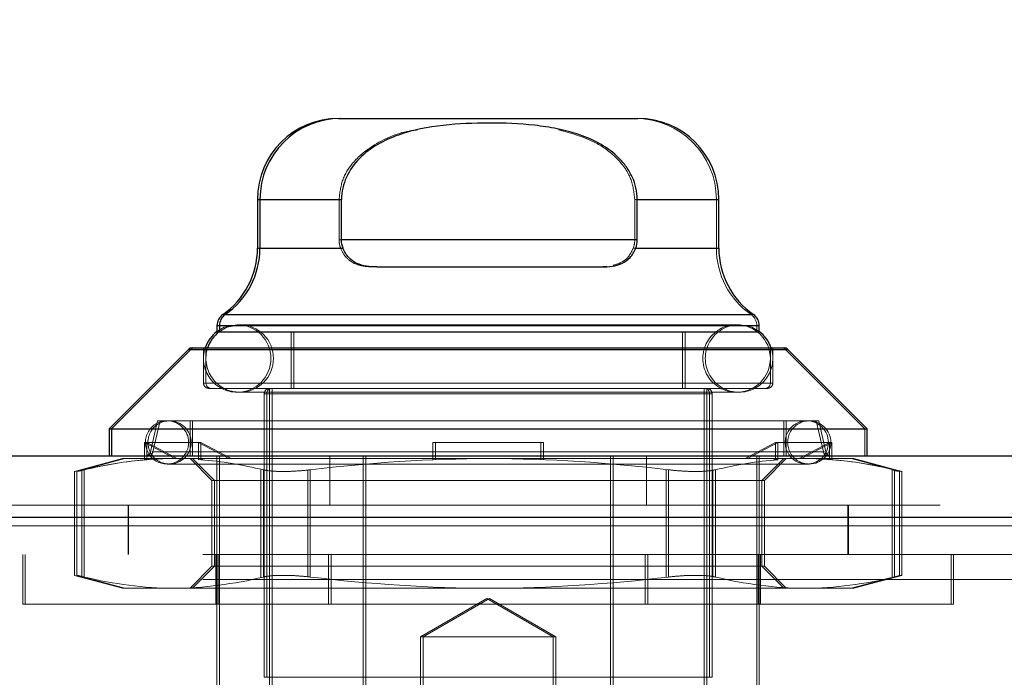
# Model space of a CAD drawing. Header units: inches. Extents: x 0.2 to 10.8, y 0.2 to 8.2.
# Tile 21 of 145: x 4.2238 to 4.3036, y 2.2997 to 2.3529. Entities that reach past the tile are written whole.
import ezdxf

# ---------------------------------------------------------------- set-up
doc = ezdxf.new("R2010")
doc.units = ezdxf.units.IN
doc.header["$MEASUREMENT"] = 0
doc.linetypes.add('HIDDEN', pattern=[0.07500000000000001, 0.05, -0.025])
doc.layers.add('DIMENSIONS', color=140, linetype='Continuous')
doc.styles.add('SLDTEXTSTYLE0', font='TXT', dxfattribs={"width": 0.7})
doc.dimstyles.new('SLDDIMSTYLE0', dxfattribs={"dimtxt": 0.0849609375, "dimasz": 0.13, "dimexe": 0, "dimexo": 0.0625, "dimgap": 0.021240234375, "dimtad": 0, "dimtih": 1, "dimtoh": 1, "dimlfac": 18, "dimrnd": 1e-09, "dimzin": 12, "dimdsep": 46, "dimtxsty": 'SLDTEXTSTYLE0', "dimsah": 1, "dimcen": 0.09, "dimadec": 0, "dimazin": 3, "dimtfac": 1, "dimtofl": 0, "dimtmove": 0, "dimatfit": 3, "dimfxl": 0, "dimfrac": 2, "dimtolj": 1, "dimtzin": 12, "dimarcsym": 0})

# ---------------------------------------------------------------- blocks, each defined once
blk = doc.blocks.new('_D_25')
at = {"layer": 'DIMENSIONS'}
for p, q in [((3.227980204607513, 2.313765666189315), (3.227980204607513, 2.671090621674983)), ((4.757869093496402, 2.313765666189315), (4.757869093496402, 2.671090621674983)), ((3.227980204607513, 2.546090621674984), (3.72184727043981, 2.546090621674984)), ((3.836973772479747, 2.546090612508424), (3.808443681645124, 2.546090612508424)), ((3.808443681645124, 2.546090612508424), (3.808443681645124, 2.4110597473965)), ((4.160121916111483, 2.546090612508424), (4.188652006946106, 2.546090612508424)), ((4.188652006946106, 2.546090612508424), (4.188652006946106, 2.4110597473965)), ((4.757869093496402, 2.546090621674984), (4.275248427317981, 2.546090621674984)), ((3.808443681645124, 2.4110597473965), (3.836973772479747, 2.4110597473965)), ((4.188652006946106, 2.4110597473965), (4.160121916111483, 2.4110597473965))]:
    blk.add_line(p, q, dxfattribs=at)
for points in [[(3.227980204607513, 2.546090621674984), (3.357980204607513, 2.526090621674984), (3.357980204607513, 2.566090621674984)], [(4.757869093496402, 2.546090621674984), (4.627869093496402, 2.566090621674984), (4.627869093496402, 2.526090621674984)]]:
    blk.add_solid(points, dxfattribs=at)
at = {"layer": 'DIMENSIONS', "char_height": 0.08333333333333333, "attachment_point": 1, "style": 'SLDTEXTSTYLE0'}
for s, insert in [('27.54', (3.836973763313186, 2.672532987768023)), ('699.5', (3.836973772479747, 2.518482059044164))]:
    blk.add_mtext(s, dxfattribs=dict(at, insert=insert))

msp = doc.modelspace()

# ---------------------------------------------------------------- linework, layer by layer
at = {"color": 7, "linetype": 'Continuous', "lineweight": 25}
for p, q in [((4.249605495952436, 2.344946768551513), (4.249805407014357, 2.344946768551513)), ((4.249805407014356, 2.344946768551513), (4.273864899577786, 2.344946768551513)), ((4.243043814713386, 2.338385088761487), (4.243043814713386, 2.334443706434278)), ((4.243043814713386, 2.338385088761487), (4.24324372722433, 2.338385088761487)), ((4.24324372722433, 2.338385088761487), (4.24324372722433, 2.334443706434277)), ((4.24324372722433, 2.338385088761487), (4.249855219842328, 2.338385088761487)), ((4.249855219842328, 2.335104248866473), (4.249855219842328, 2.338385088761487)), ((4.273815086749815, 2.335104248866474), (4.273815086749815, 2.338385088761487)), ((4.273815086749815, 2.338385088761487), (4.280426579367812, 2.338385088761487)), ((4.280426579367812, 2.334443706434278), (4.280426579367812, 2.338385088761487)), ((4.273815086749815, 2.335104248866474), (4.249855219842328, 2.335104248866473)), ((4.243043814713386, 2.334443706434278), (4.24324372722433, 2.334443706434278)), ((4.24324372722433, 2.334443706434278), (4.249977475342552, 2.334443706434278)), ((4.273692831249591, 2.334443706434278), (4.280426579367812, 2.334443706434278)), ((4.25270983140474, 2.332917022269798), (4.270960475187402, 2.332917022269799)), ((4.240231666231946, 2.329058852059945), (4.24043157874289, 2.329058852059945)), ((4.24043157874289, 2.329058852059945), (4.283238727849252, 2.329058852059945)), ((4.239762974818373, 2.32816137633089), (4.239762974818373, 2.327687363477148)), ((4.239762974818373, 2.32816137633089), (4.239962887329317, 2.32816137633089)), ((4.239962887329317, 2.32816137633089), (4.239962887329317, 2.327687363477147)), ((4.239962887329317, 2.32816137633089), (4.283707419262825, 2.32816137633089)), ((4.283707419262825, 2.327687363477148), (4.283707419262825, 2.32816137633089)), ((4.239762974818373, 2.327667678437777), (4.239936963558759, 2.327667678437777)), ((4.239962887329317, 2.327667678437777), (4.283707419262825, 2.327667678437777)), ((4.237447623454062, 2.326227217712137), (4.231014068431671, 2.319793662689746)), ((4.237647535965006, 2.326227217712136), (4.231213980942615, 2.319793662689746)), ((4.237447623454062, 2.326227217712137), (4.237647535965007, 2.326227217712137)), ((4.237647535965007, 2.326227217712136), (4.286022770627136, 2.326227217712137)), ((4.237756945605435, 2.326355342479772), (4.237956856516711, 2.326355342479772)), ((4.237956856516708, 2.326355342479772), (4.285713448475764, 2.326355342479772)), ((4.292456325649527, 2.319793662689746), (4.286022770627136, 2.326227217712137)), ((4.231014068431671, 2.319793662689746), (4.231014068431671, 2.317606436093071)), ((4.231014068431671, 2.319793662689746), (4.231213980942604, 2.319793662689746)), ((4.231213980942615, 2.319793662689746), (4.231213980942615, 2.31760643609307)), ((4.231213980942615, 2.319793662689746), (4.292456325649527, 2.319793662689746)), ((4.292456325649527, 2.317606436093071), (4.292456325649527, 2.319793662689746)), ((3.198367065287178, 2.317606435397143), (4.787455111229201, 2.317606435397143)), ((3.196403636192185, 2.312648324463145), (4.789418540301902, 2.312648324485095))]:
    msp.add_line(p, q, dxfattribs=at)
at = {"color": 7, "linetype": 'HIDDEN', "lineweight": 18}
for p, q in [((4.249655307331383, 2.338385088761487), (4.243043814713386, 2.338385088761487)), ((4.24324372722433, 2.338385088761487), (4.249655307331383, 2.338385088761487)), ((4.249855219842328, 2.338385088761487), (4.24324372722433, 2.338385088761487)), ((4.249655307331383, 2.335104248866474), (4.249655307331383, 2.338385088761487)), ((4.273615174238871, 2.338385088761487), (4.280226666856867, 2.338385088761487)), ((4.273615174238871, 2.335104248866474), (4.273615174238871, 2.338385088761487)), ((4.280426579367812, 2.338385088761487), (4.273815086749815, 2.338385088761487)), ((4.280226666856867, 2.334443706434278), (4.280226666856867, 2.338385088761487)), ((4.249655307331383, 2.335104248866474), (4.273615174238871, 2.335104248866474)), ((4.249655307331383, 2.335104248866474), (4.273615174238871, 2.335104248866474)), ((4.273815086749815, 2.335104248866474), (4.249855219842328, 2.335104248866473)), ((4.249777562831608, 2.334443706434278), (4.243043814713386, 2.334443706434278)), ((4.24324372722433, 2.334443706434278), (4.249777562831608, 2.334443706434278)), ((4.249977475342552, 2.334443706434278), (4.24324372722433, 2.334443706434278)), ((4.273492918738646, 2.334443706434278), (4.280226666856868, 2.334443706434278)), ((4.280426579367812, 2.334443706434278), (4.273692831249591, 2.334443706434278)), ((4.252509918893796, 2.332917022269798), (4.25270983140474, 2.332917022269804)), ((4.271325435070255, 2.332969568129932), (4.270760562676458, 2.332917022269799)), ((4.283038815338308, 2.329058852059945), (4.240231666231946, 2.329058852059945)), ((4.24043157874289, 2.329058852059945), (4.283038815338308, 2.329058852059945)), ((4.283238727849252, 2.329058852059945), (4.24043157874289, 2.329058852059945)), ((4.283507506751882, 2.32816137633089), (4.239762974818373, 2.32816137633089)), ((4.239962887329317, 2.32816137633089), (4.283507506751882, 2.32816137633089)), ((4.283707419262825, 2.32816137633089), (4.239962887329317, 2.32816137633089)), ((4.241603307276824, 2.328234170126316), (4.24140339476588, 2.328234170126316)), ((4.282066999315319, 2.328234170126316), (4.241603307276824, 2.328234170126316)), ((4.283507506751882, 2.327667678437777), (4.283507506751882, 2.32816137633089)), ((4.239762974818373, 2.327687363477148), (4.239762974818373, 2.327667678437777)), ((4.239962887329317, 2.327687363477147), (4.239962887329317, 2.327667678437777)), ((4.24577784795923, 2.327667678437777), (4.24577784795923, 2.323074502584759)), ((4.245977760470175, 2.327667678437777), (4.245977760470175, 2.323074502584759)), ((4.277492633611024, 2.323074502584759), (4.277492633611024, 2.327667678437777)), ((4.277692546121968, 2.323074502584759), (4.277692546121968, 2.327667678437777)), ((4.283707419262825, 2.327667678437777), (4.283707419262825, 2.327687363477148)), ((4.285822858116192, 2.326227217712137), (4.237447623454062, 2.326227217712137)), ((4.237647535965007, 2.326227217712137), (4.285822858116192, 2.326227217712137)), ((4.286022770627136, 2.326227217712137), (4.237647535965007, 2.326227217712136)), ((4.238669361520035, 2.326355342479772), (4.238669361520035, 2.323511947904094)), ((4.238869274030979, 2.326355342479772), (4.238869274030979, 2.323511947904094)), ((4.284601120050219, 2.323511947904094), (4.284601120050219, 2.326355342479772)), ((4.284801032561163, 2.323511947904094), (4.284801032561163, 2.326355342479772)), ((4.292256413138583, 2.319793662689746), (4.285822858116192, 2.326227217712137)), ((4.284601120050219, 2.323511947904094), (4.238669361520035, 2.323511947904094)), ((4.238869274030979, 2.323511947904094), (4.284801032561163, 2.323511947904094)), ((4.239106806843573, 2.323074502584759), (4.239306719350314, 2.323074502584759)), ((4.239306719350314, 2.323074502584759), (4.284363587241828, 2.323074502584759)), ((4.24140339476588, 2.322766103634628), (4.241603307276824, 2.322766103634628)), ((4.241603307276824, 2.322766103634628), (4.282066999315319, 2.322766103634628)), ((4.2796798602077, 2.322637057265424), (4.243590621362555, 2.322637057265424)), ((4.243590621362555, 2.322637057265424), (4.243590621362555, 2.299671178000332)), ((4.243790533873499, 2.322637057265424), (4.279879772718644, 2.322637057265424)), ((4.243790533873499, 2.322637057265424), (4.243790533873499, 2.299671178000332)), ((4.24402806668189, 2.323074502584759), (4.24402806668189, 2.292672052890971)), ((4.244227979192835, 2.323074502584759), (4.244227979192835, 2.29267205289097)), ((4.279242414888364, 2.292672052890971), (4.279242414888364, 2.323074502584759)), ((4.279442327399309, 2.292672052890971), (4.279442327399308, 2.323074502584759)), ((4.2796798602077, 2.299671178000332), (4.2796798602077, 2.322637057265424)), ((4.279879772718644, 2.299671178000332), (4.279879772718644, 2.322637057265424)), ((4.234951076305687, 2.320449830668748), (4.234372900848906, 2.317945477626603)), ((4.235150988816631, 2.320449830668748), (4.234572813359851, 2.317945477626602)), ((4.234951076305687, 2.320449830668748), (4.235150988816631, 2.320449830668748)), ((4.235150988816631, 2.320449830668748), (4.288519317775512, 2.320449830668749)), ((4.237575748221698, 2.320449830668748), (4.237575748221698, 2.317606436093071)), ((4.237775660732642, 2.320449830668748), (4.237775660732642, 2.31760643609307)), ((4.285694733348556, 2.317606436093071), (4.285694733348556, 2.320449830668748)), ((4.285894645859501, 2.317606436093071), (4.285894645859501, 2.320449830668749)), ((4.288897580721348, 2.317945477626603), (4.288319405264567, 2.320449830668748)), ((4.289097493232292, 2.317945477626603), (4.288519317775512, 2.320449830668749)), ((4.292256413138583, 2.317606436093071), (4.292256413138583, 2.319793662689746)), ((4.236338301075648, 2.317387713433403), (4.233876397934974, 2.318700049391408)), ((4.233876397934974, 2.318700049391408), (4.233876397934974, 2.317301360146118)), ((4.234076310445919, 2.318700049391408), (4.233876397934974, 2.318700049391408)), ((4.234076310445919, 2.317301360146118), (4.234076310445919, 2.318700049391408)), ((4.238450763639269, 2.318700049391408), (4.234076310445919, 2.318700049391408)), ((4.234076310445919, 2.318700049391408), (4.236538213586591, 2.317387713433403)), ((4.240712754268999, 2.317387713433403), (4.238250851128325, 2.318700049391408)), ((4.238250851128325, 2.318700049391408), (4.238250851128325, 2.317301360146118)), ((4.238450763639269, 2.317301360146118), (4.238450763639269, 2.318700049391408)), ((4.238450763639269, 2.318700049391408), (4.240912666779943, 2.317387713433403)), ((4.257260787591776, 2.317301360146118), (4.257260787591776, 2.318700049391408)), ((4.257460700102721, 2.318700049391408), (4.257260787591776, 2.318700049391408)), ((4.257460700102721, 2.318700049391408), (4.266209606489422, 2.318700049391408)), ((4.257460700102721, 2.318700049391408), (4.257460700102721, 2.317387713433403)), ((4.266009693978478, 2.317301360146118), (4.266009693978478, 2.318700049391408)), ((4.266209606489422, 2.318700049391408), (4.266209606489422, 2.317387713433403)), ((4.285019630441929, 2.318700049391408), (4.282557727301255, 2.317387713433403)), ((4.2827576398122, 2.317387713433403), (4.285219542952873, 2.318700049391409)), ((4.285019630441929, 2.318700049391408), (4.285219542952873, 2.318700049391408)), ((4.28501963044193, 2.317301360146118), (4.285019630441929, 2.318700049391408)), ((4.285219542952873, 2.318700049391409), (4.289593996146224, 2.318700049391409)), ((4.285219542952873, 2.318700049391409), (4.285219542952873, 2.317301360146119)), ((4.28939408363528, 2.318700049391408), (4.286932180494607, 2.317387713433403)), ((4.287132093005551, 2.317387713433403), (4.289593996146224, 2.318700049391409)), ((4.28939408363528, 2.317301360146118), (4.28939408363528, 2.318700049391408)), ((4.289593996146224, 2.318700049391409), (4.289593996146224, 2.317301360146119)), ((4.288897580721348, 2.317945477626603), (4.234471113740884, 2.317945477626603)), ((4.234572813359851, 2.317945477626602), (4.288999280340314, 2.317945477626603)), ((4.232107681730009, 2.317387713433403), (4.228216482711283, 2.316345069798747)), ((4.232307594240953, 2.317387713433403), (4.228416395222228, 2.316345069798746)), ((4.232107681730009, 2.317387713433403), (4.232307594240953, 2.317387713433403)), ((4.232307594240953, 2.317387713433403), (4.234358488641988, 2.317387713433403)), ((4.233876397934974, 2.317301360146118), (4.234158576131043, 2.317387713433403)), ((4.234076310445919, 2.317301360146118), (4.234358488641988, 2.317387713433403)), ((4.234358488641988, 2.317387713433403), (4.236538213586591, 2.317387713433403)), ((4.238732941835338, 2.317387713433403), (4.236538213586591, 2.317387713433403)), ((4.237575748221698, 2.317387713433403), (4.239351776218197, 2.315611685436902)), ((4.237775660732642, 2.317387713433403), (4.239551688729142, 2.315611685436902)), ((4.238250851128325, 2.317301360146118), (4.238533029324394, 2.317387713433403)), ((4.238450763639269, 2.317301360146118), (4.238732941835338, 2.317387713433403)), ((4.238732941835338, 2.317387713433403), (4.261835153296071, 2.317387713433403)), ((4.239762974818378, 2.313606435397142), (4.239762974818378, 2.317606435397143)), ((4.239962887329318, 2.291906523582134), (4.239962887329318, 2.31760643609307)), ((4.248902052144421, 2.313606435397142), (4.248902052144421, 2.317606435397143)), ((4.251612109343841, 2.291906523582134), (4.251612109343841, 2.317606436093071)), ((4.251812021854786, 2.291906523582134), (4.251812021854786, 2.31760643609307)), ((4.257460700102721, 2.317301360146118), (4.257460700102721, 2.317387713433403)), ((4.261835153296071, 2.317387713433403), (4.284937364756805, 2.317387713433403)), ((4.266209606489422, 2.317301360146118), (4.266209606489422, 2.317387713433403)), ((4.271658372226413, 2.291906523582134), (4.271658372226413, 2.317606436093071)), ((4.271858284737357, 2.291906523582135), (4.271858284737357, 2.317606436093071)), ((4.274568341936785, 2.313606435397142), (4.274568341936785, 2.317606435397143)), ((4.283507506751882, 2.291906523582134), (4.283507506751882, 2.317606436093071)), ((4.283707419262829, 2.313606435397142), (4.283707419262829, 2.317606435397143)), ((4.283918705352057, 2.315611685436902), (4.285694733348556, 2.317387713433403)), ((4.284118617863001, 2.315611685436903), (4.285894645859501, 2.317387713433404)), ((4.28501963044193, 2.317301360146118), (4.28473745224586, 2.317387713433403)), ((4.285219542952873, 2.317301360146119), (4.284937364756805, 2.317387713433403)), ((4.287132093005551, 2.317387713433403), (4.284937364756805, 2.317387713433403)), ((4.289311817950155, 2.317387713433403), (4.287132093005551, 2.317387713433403)), ((4.28939408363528, 2.317301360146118), (4.289111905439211, 2.317387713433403)), ((4.289593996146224, 2.317301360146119), (4.289311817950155, 2.317387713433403)), ((4.289311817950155, 2.317387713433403), (4.291362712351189, 2.317387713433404)), ((4.295053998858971, 2.316345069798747), (4.291162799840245, 2.317387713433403)), ((4.295253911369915, 2.316345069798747), (4.291362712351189, 2.317387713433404)), ((4.228216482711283, 2.316358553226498), (4.228216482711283, 2.307918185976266)), ((4.228416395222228, 2.316358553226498), (4.228416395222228, 2.307918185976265)), ((4.228802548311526, 2.316482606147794), (4.228802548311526, 2.30779413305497)), ((4.228802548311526, 2.316482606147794), (4.228802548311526, 2.30779413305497)), ((4.22900246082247, 2.316482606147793), (4.22900246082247, 2.30779413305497)), ((4.22900246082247, 2.316482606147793), (4.22900246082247, 2.30779413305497)), ((4.235716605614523, 2.316950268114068), (4.235916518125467, 2.316950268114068)), ((4.235916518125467, 2.316950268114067), (4.287753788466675, 2.316950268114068)), ((4.243324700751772, 2.316482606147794), (4.243324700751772, 2.30779413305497)), ((4.243324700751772, 2.316482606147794), (4.243324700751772, 2.30779413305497)), ((4.243524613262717, 2.316482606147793), (4.243524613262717, 2.30779413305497)), ((4.243524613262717, 2.316482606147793), (4.243524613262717, 2.30779413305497)), ((4.247113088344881, 2.316482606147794), (4.247113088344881, 2.30779413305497)), ((4.24711308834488, 2.316482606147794), (4.24711308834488, 2.30779413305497)), ((4.247313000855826, 2.316482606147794), (4.247313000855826, 2.30779413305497)), ((4.247313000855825, 2.316482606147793), (4.247313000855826, 2.30779413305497)), ((4.276157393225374, 2.316482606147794), (4.276157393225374, 2.30779413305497)), ((4.276157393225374, 2.316482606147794), (4.276157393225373, 2.30779413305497)), ((4.276357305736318, 2.316482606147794), (4.276357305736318, 2.30779413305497)), ((4.276357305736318, 2.316482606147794), (4.276357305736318, 2.30779413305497)), ((4.279945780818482, 2.316482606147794), (4.279945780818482, 2.30779413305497)), ((4.279945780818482, 2.316482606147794), (4.279945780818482, 2.30779413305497)), ((4.280145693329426, 2.316482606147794), (4.280145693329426, 2.30779413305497)), ((4.280145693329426, 2.316482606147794), (4.280145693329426, 2.30779413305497)), ((4.294467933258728, 2.316482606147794), (4.294467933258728, 2.30779413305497)), ((4.294467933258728, 2.316482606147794), (4.294467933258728, 2.30779413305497)), ((4.294667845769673, 2.316482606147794), (4.294667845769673, 2.30779413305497)), ((4.294667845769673, 2.316482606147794), (4.294667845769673, 2.30779413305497)), ((4.295053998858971, 2.307918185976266), (4.295053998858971, 2.316358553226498)), ((4.295253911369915, 2.307918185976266), (4.295253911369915, 2.316358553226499)), ((4.239351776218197, 2.315611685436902), (4.239551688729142, 2.315611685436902)), ((4.239351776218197, 2.315611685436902), (4.239351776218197, 2.308665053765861)), ((4.239551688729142, 2.315611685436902), (4.281133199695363, 2.315611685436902)), ((4.239551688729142, 2.315611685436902), (4.239551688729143, 2.308665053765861)), ((4.281133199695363, 2.315611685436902), (4.284118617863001, 2.315611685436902)), ((4.283918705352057, 2.308665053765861), (4.283918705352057, 2.315611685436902)), ((4.284118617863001, 2.308665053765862), (4.284118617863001, 2.315611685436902)), ((3.198367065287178, 2.313606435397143), (4.787455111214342, 2.313606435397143)), ((4.232559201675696, 2.313606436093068), (4.232559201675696, 2.309606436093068)), ((4.232596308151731, 2.313606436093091), (4.232596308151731, 2.309606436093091)), ((4.239762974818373, 2.291906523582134), (4.239762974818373, 2.313606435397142)), ((4.283707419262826, 2.291906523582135), (4.283707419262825, 2.313606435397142)), ((4.290892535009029, 2.309606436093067), (4.290892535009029, 2.313606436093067)), ((4.290929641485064, 2.309606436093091), (4.290929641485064, 2.313606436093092)), ((4.789418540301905, 2.312648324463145), (3.196403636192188, 2.312648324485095)), ((3.196403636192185, 2.311953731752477), (4.789418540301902, 2.311953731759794)), ((4.789418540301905, 2.311953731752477), (3.196403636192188, 2.311953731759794)), ((4.738624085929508, 2.309606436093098), (3.247235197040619, 2.309606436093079)), ((4.224024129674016, 2.30960643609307), (4.224024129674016, 2.30560643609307)), ((4.224224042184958, 2.309606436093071), (4.224224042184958, 2.305606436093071)), ((4.239663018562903, 2.30560643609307), (4.239663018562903, 2.30960643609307)), ((4.239862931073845, 2.305606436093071), (4.239862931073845, 2.309606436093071)), ((4.248802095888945, 2.305606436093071), (4.248802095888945, 2.30960643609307)), ((4.249002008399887, 2.305606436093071), (4.249002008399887, 2.309606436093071)), ((4.274468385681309, 2.305606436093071), (4.274468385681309, 2.309606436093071)), ((4.274668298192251, 2.305606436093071), (4.274668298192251, 2.309606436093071)), ((4.283607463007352, 2.305606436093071), (4.283607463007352, 2.309606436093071)), ((4.283807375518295, 2.305606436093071), (4.283807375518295, 2.309606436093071)), ((4.299246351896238, 2.305606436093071), (4.299246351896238, 2.309606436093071)), ((4.299446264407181, 2.305606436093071), (4.299446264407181, 2.309606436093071)), ((4.239351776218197, 2.308665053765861), (4.237575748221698, 2.306889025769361)), ((4.239551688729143, 2.308665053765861), (4.237775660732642, 2.30688902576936)), ((4.239351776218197, 2.308665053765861), (4.239551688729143, 2.308665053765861)), ((4.239551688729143, 2.308665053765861), (4.281133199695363, 2.308665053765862)), ((4.281133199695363, 2.308665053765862), (4.284118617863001, 2.308665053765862)), ((4.285694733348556, 2.306889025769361), (4.283918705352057, 2.308665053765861)), ((4.285894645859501, 2.306889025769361), (4.284118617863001, 2.308665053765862)), ((4.738624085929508, 2.307606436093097), (3.247235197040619, 2.307606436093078)), ((4.738624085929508, 2.307606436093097), (3.247235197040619, 2.307606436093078)), ((3.24723519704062, 2.30760643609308), (4.738586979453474, 2.307606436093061)), ((3.24723519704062, 2.30760643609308), (4.738586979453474, 2.307606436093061)), ((4.228216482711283, 2.307931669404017), (4.232107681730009, 2.306889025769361)), ((4.228416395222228, 2.307931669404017), (4.232307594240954, 2.30688902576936)), ((4.291162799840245, 2.306889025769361), (4.295053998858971, 2.307931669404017)), ((4.29136271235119, 2.306889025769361), (4.295253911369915, 2.307931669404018)), ((4.232107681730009, 2.306889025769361), (4.232307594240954, 2.306889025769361)), ((4.232307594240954, 2.30688902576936), (4.236263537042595, 2.30688902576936)), ((4.236263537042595, 2.30688902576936), (4.261835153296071, 2.306889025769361)), ((4.261835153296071, 2.306889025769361), (4.287406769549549, 2.306889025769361)), ((4.287406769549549, 2.306889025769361), (4.29136271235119, 2.306889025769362)), ((4.261635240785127, 2.306054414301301), (4.2562579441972, 2.302949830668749)), ((4.261835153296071, 2.306054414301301), (4.256457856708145, 2.302949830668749)), ((4.267012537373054, 2.302949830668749), (4.261635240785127, 2.306054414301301)), ((4.267212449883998, 2.302949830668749), (4.261835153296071, 2.306054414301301)), ((4.224224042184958, 2.30560643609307), (4.224024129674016, 2.30560643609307)), ((4.299446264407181, 2.305606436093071), (4.224224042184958, 2.305606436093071)), ((4.2562579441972, 2.302949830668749), (4.256457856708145, 2.302949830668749)), ((4.2562579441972, 2.302949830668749), (4.2562579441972, 2.271328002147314)), ((4.256457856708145, 2.302949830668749), (4.267212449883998, 2.302949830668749)), ((4.256457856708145, 2.302949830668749), (4.256457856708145, 2.271328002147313)), ((4.267012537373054, 2.271328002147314), (4.267012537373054, 2.302949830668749)), ((4.267212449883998, 2.271328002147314), (4.267212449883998, 2.302949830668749)), ((4.243590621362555, 2.299671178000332), (4.243790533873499, 2.299671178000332)), ((4.243790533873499, 2.299671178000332), (4.279879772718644, 2.299671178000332))]:
    msp.add_line(p, q, dxfattribs=at)
at = {"color": 7, "linetype": 'HIDDEN', "lineweight": 18, "flags": 128}
for points in [[(4.24140339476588, 2.328234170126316), (4.24035712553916, 2.328026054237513), (4.239762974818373, 2.327687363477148)], [(4.241603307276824, 2.328234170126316), (4.240557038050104, 2.328026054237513), (4.239936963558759, 2.327667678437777)], [(4.283707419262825, 2.327687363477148), (4.283113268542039, 2.328026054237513), (4.282066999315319, 2.328234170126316)]]:
    msp.add_lwpolyline(points, dxfattribs=at)
at = {"color": 7, "linetype": 'Continuous', "lineweight": 25}
for centre, radius, start, end in [((4.249605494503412, 2.338385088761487), 0.006561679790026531, 90, 180), ((4.249805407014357, 2.338385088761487), 0.006561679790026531, 90.00000000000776, 180), ((4.273864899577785, 2.338385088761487), 0.006561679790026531, 0, 89.99999999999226), ((4.23648213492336, 2.334443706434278), 0.006561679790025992, 304.8499045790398, 0), ((4.236682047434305, 2.334443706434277), 0.006561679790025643, 304.8499045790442, 3.877732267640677e-12), ((4.286988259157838, 2.334443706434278), 0.006561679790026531, 180, 235.1500954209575), ((4.24085658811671, 2.32816137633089), 0.00109361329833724, 124.8499045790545, 180.0000000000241), ((4.241056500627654, 2.32816137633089), 0.001093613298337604, 124.8499045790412, 180), ((4.282613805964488, 2.32816137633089), 0.001093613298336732, 0, 55.15009542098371), ((4.24140339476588, 2.325500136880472), 0.002734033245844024, 126.8698976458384, 161.7719472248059), ((4.241603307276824, 2.325500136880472), 0.0027340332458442, 127.5520488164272, 161.7719472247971), ((4.282066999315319, 2.325500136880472), 0.002734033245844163, 18.22805277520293, 53.13010235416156), ((4.237756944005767, 2.325917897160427), 0.0004374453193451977, 90.00000000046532, 134.9999999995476), ((4.237956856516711, 2.325917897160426), 0.0004374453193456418, 90.00000000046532, 134.9999999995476), ((4.285713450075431, 2.325917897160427), 0.0004374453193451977, 45.00000000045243, 89.99999999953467)]:
    msp.add_arc(centre, radius, start, end, dxfattribs=at)
at = {"color": 7, "linetype": 'HIDDEN', "lineweight": 18}
for centre, radius, start, end in [((4.273664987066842, 2.338385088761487), 0.006561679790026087, 0, 90), ((4.286788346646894, 2.334443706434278), 0.006561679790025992, 180, 235.1500954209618), ((4.282413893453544, 2.32816137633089), 0.001093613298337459, 359.9999999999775, 55.15009542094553), ((4.24140339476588, 2.325500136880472), 0.002734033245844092, 270.0000000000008, 90), ((4.241603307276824, 2.325500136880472), 0.002734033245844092, 270.0000000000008, 90), ((4.281867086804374, 2.325500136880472), 0.002734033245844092, 90, 270.0000000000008), ((4.282066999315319, 2.325500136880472), 0.002734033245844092, 90, 270.0000000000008), ((4.281867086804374, 2.325500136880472), 0.002734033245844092, 270.0000000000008, 90), ((4.24140339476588, 2.325500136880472), 0.002734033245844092, 161.7719472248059, 270.0000000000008), ((4.241603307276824, 2.325500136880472), 0.002734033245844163, 161.7719472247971, 270.0000000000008), ((4.282066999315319, 2.325500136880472), 0.002734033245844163, 270.0000000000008, 18.22805277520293), ((4.285513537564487, 2.325917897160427), 0.0004374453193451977, 45.00000000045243, 89.99999999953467), ((4.239106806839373, 2.323511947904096), 0.0004374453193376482, 180.0000000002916, 269.9999999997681), ((4.239306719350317, 2.323511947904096), 0.0004374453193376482, 180.0000000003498, 269.9999999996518), ((4.284163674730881, 2.323511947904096), 0.0004374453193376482, 270.0000000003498, 359.99999999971), ((4.284363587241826, 2.323511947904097), 0.0004374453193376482, 270.0000000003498, 359.9999999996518), ((4.24402806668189, 2.322637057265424), 0.0004374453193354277, 90, 180), ((4.244227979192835, 2.322637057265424), 0.0004374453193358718, 90, 180), ((4.279242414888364, 2.322637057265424), 0.0004374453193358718, 0, 90), ((4.279442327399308, 2.322637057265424), 0.0004374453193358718, 0, 90), ((4.235716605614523, 2.318700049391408), 0.001749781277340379, 90, 270.0000000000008), ((4.235916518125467, 2.318700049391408), 0.001749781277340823, 90, 270.0000000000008), ((4.235716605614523, 2.318700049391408), 0.001749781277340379, 270.0000000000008, 90), ((4.235916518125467, 2.318700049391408), 0.001749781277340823, 270.0000000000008, 90), ((4.287553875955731, 2.318700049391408), 0.001749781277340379, 90, 270.0000000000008), ((4.287753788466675, 2.318700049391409), 0.001749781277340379, 90, 270.0000000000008), ((4.287553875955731, 2.318700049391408), 0.001749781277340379, 270.0000000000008, 90), ((4.287753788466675, 2.318700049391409), 0.001749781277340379, 270.0000000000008, 90), ((4.233946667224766, 2.318043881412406), 0.0004374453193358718, 270.0000000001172, 346.9999999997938), ((4.23414657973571, 2.318043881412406), 0.0004374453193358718, 270.0000000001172, 346.9999999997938), ((4.289323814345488, 2.318043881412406), 0.0004374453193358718, 193.0000000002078, 270.0000000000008), ((4.289523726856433, 2.318043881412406), 0.0004374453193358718, 193.0000000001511, 270.0000000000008)]:
    msp.add_arc(centre, radius, start, end, dxfattribs=at)
at = {"color": 7, "linetype": 'Continuous', "lineweight": 25}
for points, knots in [([(4.273815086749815, 2.338385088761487), (4.273815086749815, 2.338701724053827), (4.273779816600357, 2.339011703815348), (4.273644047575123, 2.339619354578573), (4.273541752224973, 2.339920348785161), (4.27328072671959, 2.340491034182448), (4.273123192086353, 2.340760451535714), (4.272760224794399, 2.341271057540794), (4.2725537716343, 2.341512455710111), (4.271892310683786, 2.342174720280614), (4.271384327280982, 2.342547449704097), (4.270298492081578, 2.343170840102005), (4.269729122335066, 2.343418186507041), (4.268553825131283, 2.343823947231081), (4.267944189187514, 2.3439822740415), (4.266726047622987, 2.34422920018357), (4.266114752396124, 2.344319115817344), (4.264276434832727, 2.344522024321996), (4.263045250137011, 2.344572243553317), (4.260576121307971, 2.344570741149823), (4.259332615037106, 2.344518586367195), (4.256868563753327, 2.344239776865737), (4.255637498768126, 2.344010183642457), (4.253891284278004, 2.343397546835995), (4.253320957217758, 2.343145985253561), (4.252245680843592, 2.342519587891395), (4.251746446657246, 2.34214892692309), (4.250869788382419, 2.34125922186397), (4.250510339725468, 2.340760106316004), (4.25012348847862, 2.33990664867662), (4.250023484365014, 2.339609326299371), (4.249890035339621, 2.339007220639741), (4.249855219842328, 2.338699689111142), (4.249855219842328, 2.338385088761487)], [0, 0, 0, 0, 0.03124999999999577, 0.03124999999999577, 0.06249999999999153, 0.06249999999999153, 0.0937499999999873, 0.0937499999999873, 0.1249999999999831, 0.1249999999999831, 0.1874999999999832, 0.1874999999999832, 0.2499999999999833, 0.2499999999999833, 0.3124999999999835, 0.3124999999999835, 0.3749999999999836, 0.3749999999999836, 0.4999999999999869, 0.4999999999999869, 0.6249999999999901, 0.6249999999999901, 0.7499999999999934, 0.7499999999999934, 0.8124999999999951, 0.8124999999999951, 0.8749999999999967, 0.8749999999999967, 0.9374999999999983, 0.9374999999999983, 0.9687499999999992, 0.9687499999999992, 1, 1, 1, 1]), ([(4.25270983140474, 2.332917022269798), (4.252419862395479, 2.332917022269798), (4.252138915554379, 2.332934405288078), (4.251598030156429, 2.333022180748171), (4.251334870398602, 2.333093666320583), (4.250850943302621, 2.333317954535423), (4.250627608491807, 2.333473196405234), (4.250249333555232, 2.333884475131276), (4.250092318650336, 2.334143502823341), (4.249977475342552, 2.334443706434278)], [0, 0, 0, 0, 0.25, 0.25, 0.5, 0.5, 0.75, 0.75, 1, 1, 1, 1]), ([(4.270960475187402, 2.332917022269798), (4.271250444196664, 2.332917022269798), (4.271531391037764, 2.332934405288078), (4.272072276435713, 2.333022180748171), (4.27233543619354, 2.333093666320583), (4.272819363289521, 2.333317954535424), (4.273042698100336, 2.333473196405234), (4.273420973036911, 2.333884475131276), (4.273577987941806, 2.334143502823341), (4.273692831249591, 2.334443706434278)], [0, 0, 0, 0, 0.25, 0.25, 0.5, 0.5, 0.75, 0.75, 1, 1, 1, 1])]:
    msp.add_open_spline(points, degree=3, knots=knots, dxfattribs=at)
at = {"color": 7, "linetype": 'HIDDEN', "lineweight": 18}
for points, knots in [([(4.249655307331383, 2.338385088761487), (4.249715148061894, 2.338917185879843), (4.249834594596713, 2.339979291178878), (4.250800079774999, 2.341520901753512), (4.252600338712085, 2.342994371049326), (4.254500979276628, 2.343833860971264), (4.255795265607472, 2.343991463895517), (4.256022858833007, 2.344019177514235)], [0, 0, 0, 0, 0.1725933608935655, 0.344509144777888, 0.5753624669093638, 0.9253297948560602, 1, 1, 1, 1]), ([(4.267447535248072, 2.344019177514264), (4.268479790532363, 2.34373869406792), (4.270177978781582, 2.343277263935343), (4.272174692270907, 2.341842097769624), (4.273389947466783, 2.340224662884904), (4.273545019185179, 2.338958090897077), (4.273615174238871, 2.338385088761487)], [0, 0, 0, 0, 0.3528662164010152, 0.5805087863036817, 0.8102205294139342, 1, 1, 1, 1]), ([(4.249777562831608, 2.334443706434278), (4.249892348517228, 2.334143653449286), (4.250047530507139, 2.333887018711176), (4.250426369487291, 2.333474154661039), (4.25064996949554, 2.333318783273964), (4.251131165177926, 2.333095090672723), (4.251392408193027, 2.333023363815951), (4.251937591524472, 2.33293438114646), (4.252219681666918, 2.332917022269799), (4.252509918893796, 2.332917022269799)], [0, 0, 0, 0, 0.25, 0.25, 0.5, 0.5, 0.75, 0.75, 1, 1, 1, 1]), ([(4.273492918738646, 2.334443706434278), (4.273388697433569, 2.334224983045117), (4.273180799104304, 2.333788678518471), (4.272639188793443, 2.333284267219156), (4.272154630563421, 2.333135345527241), (4.27187063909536, 2.333048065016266)], [0, 0, 0, 0, 0.2938300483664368, 0.5861256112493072, 0.9999999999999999, 0.9999999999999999, 0.9999999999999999, 0.9999999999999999]), ([(4.22900246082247, 2.316482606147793), (4.228785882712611, 2.316431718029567), (4.228442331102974, 2.31635099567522), (4.228465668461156, 2.316356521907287), (4.228474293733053, 2.316358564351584)], [0, 0, 0, 0, 0.6304092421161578, 1, 1, 1, 1]), ([(4.247313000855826, 2.316482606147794), (4.246929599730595, 2.31643726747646), (4.24655348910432, 2.31640326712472), (4.245815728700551, 2.31635690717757), (4.245457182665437, 2.316345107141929), (4.244797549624, 2.316345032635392), (4.24448799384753, 2.316356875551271), (4.243950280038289, 2.316402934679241), (4.243716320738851, 2.31643726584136), (4.243524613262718, 2.316482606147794)], [0, 0, 0, 0, 0.25, 0.25, 0.5, 0.5, 0.75, 0.75, 1, 1, 1, 1]), ([(4.280145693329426, 2.316482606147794), (4.27995399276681, 2.31643726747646), (4.279723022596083, 2.316403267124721), (4.279183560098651, 2.316356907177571), (4.278875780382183, 2.316345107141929), (4.278216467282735, 2.316345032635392), (4.27785596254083, 2.316356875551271), (4.277121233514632, 2.316402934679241), (4.276740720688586, 2.31643726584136), (4.276357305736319, 2.316482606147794)], [0, 0, 0, 0, 0.25, 0.25, 0.5, 0.5, 0.75, 0.75, 1, 1, 1, 1]), ([(4.29519601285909, 2.316358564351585), (4.295210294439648, 2.316355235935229), (4.295258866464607, 2.316343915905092), (4.294977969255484, 2.316409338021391), (4.294709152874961, 2.316472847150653), (4.294667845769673, 2.316482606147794)], [0, 0, 0, 0, 0.260622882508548, 0.8863851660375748, 1, 1, 1, 1]), ([(4.228474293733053, 2.307918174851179), (4.228460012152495, 2.307921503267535), (4.228411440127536, 2.307932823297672), (4.228692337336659, 2.307867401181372), (4.228961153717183, 2.307803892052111), (4.22900246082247, 2.30779413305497)], [0, 0, 0, 0, 0.2606228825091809, 0.8863851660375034, 1, 1, 1, 1]), ([(4.243524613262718, 2.30779413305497), (4.243716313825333, 2.307839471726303), (4.243947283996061, 2.307873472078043), (4.244486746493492, 2.307919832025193), (4.244794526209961, 2.307931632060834), (4.245453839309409, 2.307931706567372), (4.245814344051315, 2.307919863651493), (4.246549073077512, 2.307873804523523), (4.246929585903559, 2.307839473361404), (4.247313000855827, 2.30779413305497)], [0, 0, 0, 0, 0.25, 0.25, 0.5, 0.5, 0.75, 0.75, 1, 1, 1, 1]), ([(4.276357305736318, 2.30779413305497), (4.276740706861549, 2.307839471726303), (4.277116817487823, 2.307873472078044), (4.277854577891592, 2.307919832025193), (4.278213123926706, 2.307931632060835), (4.278872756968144, 2.307931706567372), (4.279182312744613, 2.307919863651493), (4.279720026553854, 2.307873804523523), (4.279953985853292, 2.307839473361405), (4.280145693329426, 2.30779413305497)], [0, 0, 0, 0, 0.25, 0.25, 0.5, 0.5, 0.75, 0.75, 1, 1, 1, 1]), ([(4.294667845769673, 2.30779413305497), (4.294884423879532, 2.307845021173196), (4.295227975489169, 2.307925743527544), (4.295204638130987, 2.307920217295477), (4.29519601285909, 2.30791817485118)], [0, 0, 0, 0, 0.630409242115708, 1, 1, 1, 1])]:
    msp.add_open_spline(points, degree=3, knots=knots, dxfattribs=at)
for points in [[(4.249655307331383, 2.335104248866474), (4.249655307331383, 2.334873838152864), (4.24969869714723, 2.334649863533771), (4.249777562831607, 2.334443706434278)], [(4.273615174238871, 2.335104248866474), (4.273615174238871, 2.334873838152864), (4.273571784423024, 2.334649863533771), (4.273492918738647, 2.334443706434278)], [(4.22900246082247, 2.316482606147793), (4.231414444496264, 2.317053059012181), (4.233833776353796, 2.317387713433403), (4.236263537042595, 2.317387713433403)], [(4.234076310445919, 2.317301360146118), (4.232379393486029, 2.317168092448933), (4.230688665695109, 2.316881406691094), (4.22900246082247, 2.316482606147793)], [(4.243524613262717, 2.316482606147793), (4.241838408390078, 2.316881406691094), (4.240147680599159, 2.317168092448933), (4.238450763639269, 2.317301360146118)], [(4.261835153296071, 2.317387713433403), (4.256975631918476, 2.317387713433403), (4.252136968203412, 2.317053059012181), (4.247313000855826, 2.316482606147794)], [(4.276357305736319, 2.316482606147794), (4.271533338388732, 2.317053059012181), (4.266694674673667, 2.317387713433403), (4.261835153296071, 2.317387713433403)], [(4.280145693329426, 2.316482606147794), (4.281831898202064, 2.316881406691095), (4.283522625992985, 2.317168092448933), (4.285219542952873, 2.317301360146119)], [(4.287406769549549, 2.317387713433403), (4.289836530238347, 2.317387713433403), (4.292255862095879, 2.317053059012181), (4.294667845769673, 2.316482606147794)], [(4.289593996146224, 2.317301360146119), (4.291290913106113, 2.317168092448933), (4.292981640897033, 2.316881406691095), (4.294667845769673, 2.316482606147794)], [(4.294467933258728, 2.316482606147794), (4.294709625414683, 2.316425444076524), (4.294878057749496, 2.316386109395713), (4.294971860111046, 2.316364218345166)], [(4.22900246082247, 2.30779413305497), (4.231414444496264, 2.307223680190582), (4.233833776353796, 2.30688902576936), (4.236263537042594, 2.30688902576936)], [(4.236263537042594, 2.30688902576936), (4.238693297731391, 2.30688902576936), (4.241112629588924, 2.307223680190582), (4.243524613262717, 2.30779413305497)], [(4.247313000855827, 2.30779413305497), (4.252136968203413, 2.307223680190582), (4.256975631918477, 2.306889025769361), (4.261835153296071, 2.306889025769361)], [(4.261835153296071, 2.306889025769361), (4.266694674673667, 2.306889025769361), (4.271533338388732, 2.307223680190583), (4.276357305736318, 2.30779413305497)], [(4.280145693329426, 2.30779413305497), (4.282557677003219, 2.307223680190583), (4.284977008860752, 2.306889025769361), (4.287406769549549, 2.306889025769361)], [(4.287406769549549, 2.306889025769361), (4.289836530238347, 2.306889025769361), (4.292255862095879, 2.307223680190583), (4.294667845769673, 2.30779413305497)]]:
    msp.add_open_spline(points, degree=3, dxfattribs=at)
at = {"color": 7, "linetype": 'Continuous', "lineweight": 25}
for points in [[(4.249977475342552, 2.334443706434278), (4.249898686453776, 2.334649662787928), (4.249855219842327, 2.334873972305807), (4.249855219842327, 2.335104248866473)], [(4.273692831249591, 2.334443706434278), (4.273771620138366, 2.334649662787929), (4.273815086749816, 2.334873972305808), (4.273815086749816, 2.335104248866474)]]:
    msp.add_open_spline(points, degree=3, dxfattribs=at)

# ---------------------------------------------------------------- dimensions: what is measured, and where the dimension line sits
at = {"layer": 'DIMENSIONS'}
dim = msp.add_linear_dim(base=(4.757869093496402, 2.546090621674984), p1=(3.227980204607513, 2.263765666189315), p2=(4.757869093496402, 2.263765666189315), dimstyle='SLDDIMSTYLE0', dxfattribs=at)
dim.commit()
dim.dimension.update_dxf_attribs({"geometry": '_D_25', "text_midpoint": (3.998547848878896, 2.546090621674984), "dimtype": 160})

doc.saveas('drawing.dxf')
